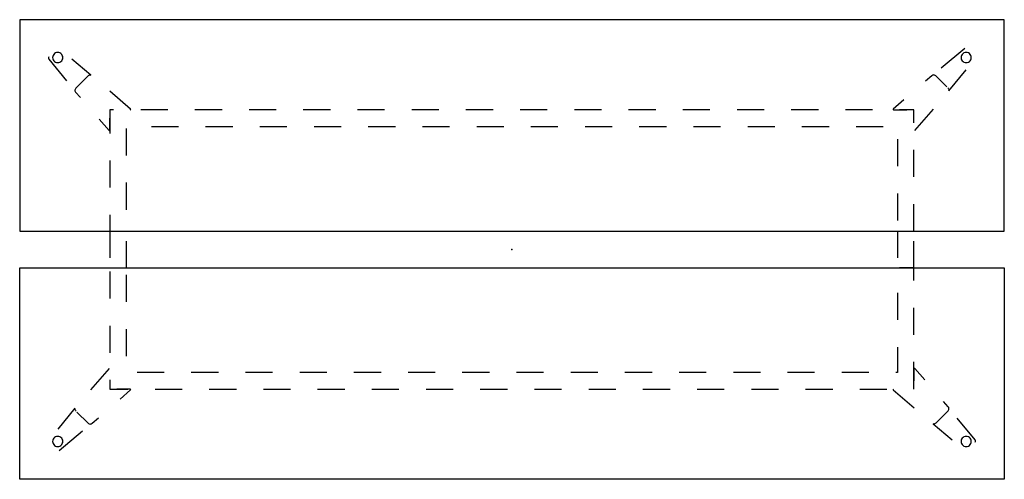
# Model space of a CAD drawing. Header units: metres. Extents: x 0.17 to 3.17, y -1.48 to -0.08.
import ezdxf

# ---------------------------------------------------------------- set-up
doc = ezdxf.new("R2010")
doc.units = ezdxf.units.M
doc.header["$MEASUREMENT"] = 0

# ---------------------------------------------------------------- blocks, each defined once
blk = doc.blocks.new('e431bf79-b965-4624-b1e9-334622443244')
at = {"color": 252, "lineweight": 25, "true_color": 0x848484}
for p, q in [((3.0461, -0.1659), (2.9749, -0.2256)), ((0.2552, -0.1979), (0.3097, -0.2638)), ((0.3833, -0.2465), (0.3257, -0.1982)), ((2.9982, -0.2945), (3.0507, -0.2309)), ((0.3739, -0.25), (0.3376, -0.2863)), ((0.3688, -0.2551), (0.375, -0.2489)), ((2.946, -0.2485), (2.9266, -0.2654)), ((2.9921, -0.2827), (2.9583, -0.2489)), ((0.3371, -0.2986), (0.3516, -0.3152)), ((0.5047, -0.3501), (0.4416, -0.2957)), ((2.9947, -0.2853), (2.9957, -0.2863)), ((2.8609, -0.3223), (2.8286, -0.3501)), ((0.4416, -0.3528), (0.4416, -0.4242)), ((0.4528, -0.3528), (0.4416, -0.3528)), ((0.6179, -0.3528), (0.5354, -0.3528)), ((0.7831, -0.3528), (0.7005, -0.3528)), ((0.9483, -0.3528), (0.8657, -0.3528)), ((1.1135, -0.3528), (1.0309, -0.3528)), ((1.2787, -0.3528), (1.1961, -0.3528)), ((1.4439, -0.3528), (1.3613, -0.3528)), ((1.6091, -0.3528), (1.5265, -0.3528)), ((1.7742, -0.3528), (1.6916, -0.3528)), ((1.9394, -0.3528), (1.8568, -0.3528)), ((2.1046, -0.3528), (2.022, -0.3528)), ((2.2698, -0.3528), (2.1872, -0.3528)), ((2.435, -0.3528), (2.3524, -0.3528)), ((2.6002, -0.3528), (2.5176, -0.3528)), ((2.7653, -0.3528), (2.6827, -0.3528)), ((2.8296, -0.3528), (2.8703, -0.3528)), ((2.8916, -0.3528), (2.8479, -0.3528)), ((2.8916, -0.3916), (2.8916, -0.3528)), ((2.8943, -0.4158), (2.9511, -0.35)), ((0.4088, -0.3808), (0.439, -0.4158)), ((0.4416, -0.4148), (0.4416, -0.3777)), ((0.4916, -0.4916), (0.4916, -0.4091)), ((0.5679, -0.4028), (0.6505, -0.4028)), ((0.7331, -0.4028), (0.8157, -0.4028)), ((0.8983, -0.4028), (0.9809, -0.4028)), ((1.0635, -0.4028), (1.1461, -0.4028)), ((1.2287, -0.4028), (1.3113, -0.4028)), ((1.3939, -0.4028), (1.4765, -0.4028)), ((1.5591, -0.4028), (1.6416, -0.4028)), ((1.7242, -0.4028), (1.8068, -0.4028)), ((1.8894, -0.4028), (1.972, -0.4028)), ((2.0546, -0.4028), (2.1372, -0.4028)), ((2.2198, -0.4028), (2.3024, -0.4028)), ((2.385, -0.4028), (2.4676, -0.4028)), ((2.5502, -0.4028), (2.6327, -0.4028)), ((2.7153, -0.4028), (2.7979, -0.4028)), ((2.8416, -0.4416), (2.8416, -0.5242)), ((2.8916, -0.5568), (2.8916, -0.4742)), ((0.4416, -0.5068), (0.4416, -0.5894)), ((0.4916, -0.6568), (0.4916, -0.5742)), ((2.8416, -0.6068), (2.8416, -0.6894)), ((2.8916, -0.722), (2.8916, -0.6394)), ((0.4416, -0.672), (0.4416, -0.722)), ((0.4416, -0.722), (0.4742, -0.722)), ((0.4416, -0.722), (0.4416, -0.8028)), ((2.8416, -0.722), (2.8416, -0.8028)), ((0.4916, -0.8335), (0.4916, -0.7528)), ((2.8916, -0.8335), (2.8916, -0.7528)), ((2.8916, -0.8335), (2.8479, -0.8335)), ((2.8916, -0.8724), (2.8916, -0.8335)), ((0.4416, -0.8446), (0.4416, -0.9272)), ((0.4916, -0.9376), (0.4916, -0.855)), ((2.8416, -0.9098), (2.8416, -0.9924)), ((2.8916, -1.0376), (2.8916, -0.955)), ((0.4416, -1.0098), (0.4416, -1.0924)), ((0.4916, -1.1028), (0.4916, -1.0202)), ((2.8416, -1.075), (2.8416, -1.1528)), ((0.439, -1.1398), (0.3821, -1.2056)), ((2.8916, -1.2028), (2.8916, -1.1202)), ((2.9245, -1.1747), (2.8943, -1.1398)), ((0.6068, -1.1528), (0.5242, -1.1528)), ((0.772, -1.1528), (0.6894, -1.1528)), ((0.9372, -1.1528), (0.8546, -1.1528)), ((1.1024, -1.1528), (1.0198, -1.1528)), ((1.2676, -1.1528), (1.185, -1.1528)), ((1.4327, -1.1528), (1.3502, -1.1528)), ((1.5979, -1.1528), (1.5153, -1.1528)), ((1.7631, -1.1528), (1.6805, -1.1528)), ((1.9283, -1.1528), (1.8457, -1.1528)), ((2.0935, -1.1528), (2.0109, -1.1528)), ((2.2587, -1.1528), (2.1761, -1.1528)), ((2.4239, -1.1528), (2.3413, -1.1528)), ((2.589, -1.1528), (2.5064, -1.1528)), ((2.7542, -1.1528), (2.6716, -1.1528)), ((2.8416, -1.1528), (2.8368, -1.1528)), ((2.8916, -1.1407), (2.8916, -1.1778)), ((0.4416, -1.175), (0.4416, -1.2028)), ((0.4416, -1.2028), (0.4965, -1.2028)), ((0.5037, -1.2028), (0.4629, -1.2028)), ((0.4724, -1.2333), (0.5047, -1.2054)), ((0.5791, -1.2028), (0.6617, -1.2028)), ((0.7443, -1.2028), (0.8268, -1.2028)), ((0.9094, -1.2028), (0.992, -1.2028)), ((1.0746, -1.2028), (1.1572, -1.2028)), ((1.2398, -1.2028), (1.3224, -1.2028)), ((1.405, -1.2028), (1.4876, -1.2028)), ((1.5702, -1.2028), (1.6528, -1.2028)), ((1.7354, -1.2028), (1.8179, -1.2028)), ((1.9005, -1.2028), (1.9831, -1.2028)), ((2.0657, -1.2028), (2.1483, -1.2028)), ((2.2309, -1.2028), (2.3135, -1.2028)), ((2.3961, -1.2028), (2.4787, -1.2028)), ((2.5613, -1.2028), (2.6439, -1.2028)), ((2.7265, -1.2028), (2.8091, -1.2028)), ((2.8286, -1.2054), (2.8917, -1.2599)), ((2.9961, -1.2569), (2.9817, -1.2403)), ((0.3351, -1.261), (0.2826, -1.3246)), ((0.3386, -1.2703), (0.3376, -1.2692)), ((0.3412, -1.2729), (0.375, -1.3066)), ((2.9594, -1.3056), (2.9957, -1.2692)), ((0.3872, -1.307), (0.4067, -1.2902)), ((2.95, -1.309), (3.0076, -1.3573)), ((2.9645, -1.3004), (2.9583, -1.3066)), ((3.0781, -1.3577), (3.0236, -1.2917)), ((0.2872, -1.3896), (0.3584, -1.3299))]:
    blk.add_line(p, q, dxfattribs=at)
at = {"color": 18, "lineweight": 25, "true_color": 0x000000}
for points in [[(0.1666, -0.722), (3.1661, -0.722), (3.1669, -0.078), (0.1666, -0.078)], [(0.1666, -0.8335), (3.1661, -0.8335), (3.1669, -1.4776), (0.1666, -1.4776)]]:
    blk.add_lwpolyline(points, close=True, dxfattribs=at)
at = {"color": 252, "lineweight": 25, "true_color": 0x848484}
for points in [[(0.298, -0.1932), (0.2976, -0.1898), (0.2965, -0.1865), (0.2946, -0.1836), (0.2922, -0.1811), (0.2892, -0.1793), (0.286, -0.1781), (0.2825, -0.1777), (0.2791, -0.1781), (0.2758, -0.1793), (0.2728, -0.1811), (0.2704, -0.1836), (0.2685, -0.1865), (0.2674, -0.1898), (0.267, -0.1932)], [(3.0663, -0.1932), (3.0659, -0.1898), (3.0647, -0.1865), (3.0629, -0.1836), (3.0604, -0.1811), (3.0575, -0.1793), (3.0542, -0.1781), (3.0508, -0.1777), (3.0473, -0.1781), (3.044, -0.1793), (3.0411, -0.1811), (3.0386, -0.1836), (3.0368, -0.1865), (3.0356, -0.1898), (3.0353, -0.1932)], [(0.2555, -0.1911), (0.2545, -0.1926), (0.2541, -0.1944), (0.2543, -0.1962), (0.2552, -0.1979)], [(0.267, -0.1932), (0.2674, -0.1967), (0.2685, -0.2), (0.2704, -0.2029), (0.2728, -0.2054), (0.2758, -0.2072), (0.2791, -0.2084), (0.2825, -0.2088), (0.286, -0.2084), (0.2892, -0.2072), (0.2922, -0.2054), (0.2946, -0.2029), (0.2965, -0.2), (0.2976, -0.1967), (0.298, -0.1932)], [(3.0353, -0.1932), (3.0356, -0.1967), (3.0368, -0.2), (3.0386, -0.2029), (3.0411, -0.2054), (3.044, -0.2072), (3.0473, -0.2084), (3.0508, -0.2088), (3.0542, -0.2084), (3.0575, -0.2072), (3.0604, -0.2054), (3.0629, -0.2029), (3.0647, -0.2), (3.0659, -0.1967), (3.0663, -0.1932)], [(0.375, -0.2489), (0.3768, -0.2475), (0.3788, -0.2466), (0.3811, -0.2463), (0.3833, -0.2465)], [(2.9583, -0.2489), (2.9565, -0.2475), (2.9545, -0.2466), (2.9523, -0.2463), (2.95, -0.2465), (2.9479, -0.2472), (2.946, -0.2485)], [(0.3376, -0.2863), (0.3362, -0.2881), (0.3353, -0.2902), (0.3349, -0.2924), (0.3351, -0.2946), (0.3359, -0.2967), (0.3371, -0.2986)], [(2.9957, -0.2863), (2.9971, -0.2881), (2.998, -0.2901), (2.9983, -0.2923), (2.9982, -0.2945)], [(0.5037, -0.3528), (0.5051, -0.3518), (0.5047, -0.3501)], [(2.8286, -0.3501), (2.8282, -0.3518), (2.8296, -0.3528)], [(0.439, -0.4158), (0.4407, -0.4162), (0.4416, -0.4148)], [(2.8943, -1.1398), (2.8926, -1.1393), (2.8916, -1.1407)], [(0.5047, -1.2054), (0.5051, -1.2037), (0.5037, -1.2028)], [(2.8296, -1.2028), (2.8282, -1.2037), (2.8286, -1.2054)], [(2.9957, -1.2692), (2.9971, -1.2674), (2.998, -1.2654), (2.9983, -1.2632), (2.9981, -1.2609), (2.9974, -1.2588), (2.9961, -1.2569)], [(0.3376, -1.2692), (0.3362, -1.2675), (0.3353, -1.2654), (0.3349, -1.2632), (0.3351, -1.261)], [(0.375, -1.3066), (0.3768, -1.308), (0.3788, -1.3089), (0.381, -1.3092), (0.3833, -1.309), (0.3854, -1.3083), (0.3872, -1.307)], [(2.9583, -1.3066), (2.9565, -1.308), (2.9545, -1.3089), (2.9522, -1.3092), (2.95, -1.309)], [(0.298, -1.3623), (0.2976, -1.3588), (0.2965, -1.3556), (0.2946, -1.3526), (0.2922, -1.3502), (0.2892, -1.3483), (0.286, -1.3472), (0.2825, -1.3468), (0.2791, -1.3472), (0.2758, -1.3483), (0.2728, -1.3502), (0.2704, -1.3526), (0.2685, -1.3556), (0.2674, -1.3588), (0.267, -1.3623)], [(3.0663, -1.3623), (3.0659, -1.3588), (3.0647, -1.3556), (3.0629, -1.3526), (3.0604, -1.3502), (3.0575, -1.3483), (3.0542, -1.3472), (3.0508, -1.3468), (3.0473, -1.3472), (3.044, -1.3483), (3.0411, -1.3502), (3.0386, -1.3526), (3.0368, -1.3556), (3.0356, -1.3588), (3.0353, -1.3623)], [(0.267, -1.3623), (0.2674, -1.3657), (0.2685, -1.369), (0.2704, -1.372), (0.2728, -1.3744), (0.2758, -1.3763), (0.2791, -1.3774), (0.2825, -1.3778), (0.286, -1.3774), (0.2892, -1.3763), (0.2922, -1.3744), (0.2946, -1.372), (0.2965, -1.369), (0.2976, -1.3657), (0.298, -1.3623)], [(3.0353, -1.3623), (3.0356, -1.3657), (3.0368, -1.369), (3.0386, -1.372), (3.0411, -1.3744), (3.044, -1.3763), (3.0473, -1.3774), (3.0508, -1.3778), (3.0542, -1.3774), (3.0575, -1.3763), (3.0604, -1.3744), (3.0629, -1.372), (3.0647, -1.369), (3.0659, -1.3657), (3.0663, -1.3623)], [(3.0777, -1.3644), (3.0788, -1.3629), (3.0792, -1.3611), (3.079, -1.3593), (3.0781, -1.3577)]]:
    blk.add_lwpolyline(points, dxfattribs=at)
at = {"color": 1, "true_color": 0xff0000}
blk.add_point((1.6666, -0.7778), dxfattribs=at)
blk.add_point((1.6666, -0.7778), dxfattribs=at)
blk.add_point((1.6666, -0.7778), dxfattribs=at)
blk.add_point((1.6666, -0.7778), dxfattribs=at)
blk = doc.blocks.new('ca91b214-21a6-4631-80d7-9e359bf966e4')
blk.add_blockref('e431bf79-b965-4624-b1e9-334622443244', (0, 0))

msp = doc.modelspace()

# ---------------------------------------------------------------- block references
msp.add_blockref('ca91b214-21a6-4631-80d7-9e359bf966e4', (0, 0))

doc.saveas('drawing.dxf')
